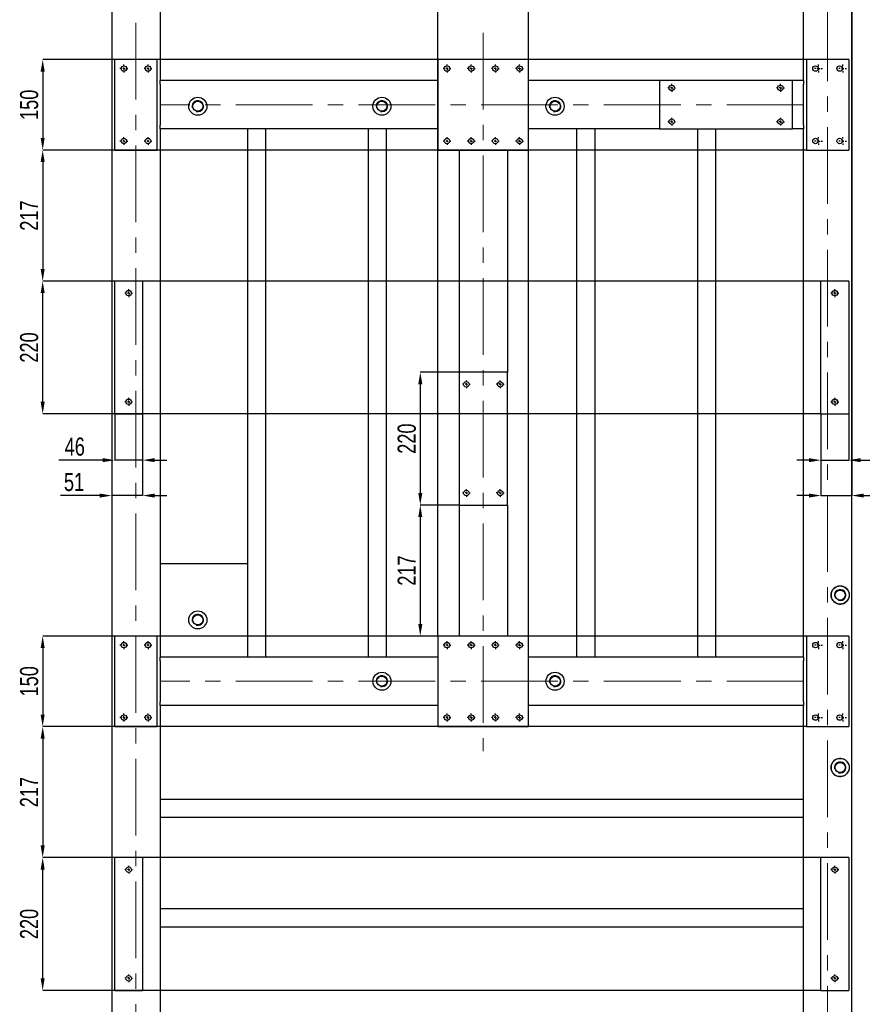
# Model space of a CAD drawing. Header units: millimetres. Extents: x 5 to 589, y 5 to 415.
# Tile 12 of 18: x 251 to 391, y 167 to 330. Entities that reach past the tile are written whole.
import ezdxf

# ---------------------------------------------------------------- set-up
doc = ezdxf.new("R2010")
doc.units = ezdxf.units.MM
doc.header["$PDSIZE"] = -1
doc.linetypes.add('CENTERX2', pattern=[20.32, 12.7, -2.54, 2.54, -2.54])
for name, color, linetype in [('COTES', 1, 'Continuous'), ('TRAIT-FINS', 9, 'Continuous'), ('TRAIT-MIXTES', 3, 'CENTERX2')]:
    doc.layers.add(name, color=color, linetype=linetype)
doc.layers.add('TRAIT-FORT', color=4, linetype='Continuous', lineweight=25)
doc.styles.add('SLDTEXTSTYLE0', font='TXT', dxfattribs={"width": 0.75})
doc.dimstyles.new('SLDDIMSTYLE2', dxfattribs={"dimtxt": 3, "dimasz": 2, "dimexe": 0, "dimexo": 0.0625, "dimgap": 0.75, "dimtad": 1, "dimdec": 0, "dimlfac": 10, "dimrnd": 1e-09, "dimzin": 12, "dimdsep": 46, "dimtxsty": 'SLDTEXTSTYLE0', "dimsah": 1, "dimcen": 0.09, "dimadec": 0, "dimazin": 3, "dimtfac": 1, "dimtdec": 0, "dimtofl": 0, "dimtmove": 0, "dimatfit": 3, "dimfxl": 1, "dimfrac": 2, "dimtolj": 1, "dimtzin": 12, "dimarcsym": 0})
doc.dimstyles.new('SLDDIMSTYLE3', dxfattribs={"dimtxt": 3, "dimasz": 2, "dimexe": 0, "dimexo": 0.0625, "dimgap": 0.75, "dimtad": 1, "dimdec": 0, "dimlfac": 10, "dimrnd": 1e-09, "dimzin": 12, "dimdsep": 46, "dimtxsty": 'SLDTEXTSTYLE0', "dimsah": 1, "dimcen": 0.09, "dimadec": 0, "dimazin": 3, "dimtfac": 1, "dimtdec": 0, "dimtmove": 0, "dimatfit": 0, "dimfxl": 1, "dimfrac": 2, "dimtolj": 1, "dimtzin": 12, "dimarcsym": 0})

# ---------------------------------------------------------------- blocks, each defined once
blk = doc.blocks.new('_D_85')
at = {"layer": 'COTES', "color": 0, "lineweight": -2, "transparency": 16777216}
for p, q in [((381.5, 323.59), (255.13, 323.59)), ((255.13, 321.59), (255.13, 310.59)), ((381.5, 308.59), (255.13, 308.59))]:
    blk.add_line(p, q, dxfattribs=at)
at = {"layer": 'COTES', "color": 0, "transparency": 16777216}
for points in [[(254.79, 321.59), (255.46, 321.59), (255.13, 323.59)], [(254.79, 310.59), (255.46, 310.59), (255.13, 308.59)]]:
    blk.add_solid(points, dxfattribs=at)
at = {"layer": 'Defpoints', "color": 0, "transparency": 16777216}
for p in [(381.57, 323.59), (255.13, 308.59), (381.57, 308.59)]:
    blk.add_point(p, dxfattribs=at)
at = {"layer": 'COTES', "color": 0, "transparency": 16777216, "insert": (251.38, 316.09), "char_height": 3, "attachment_point": 2, "rotation": 90, "style": 'SLDTEXTSTYLE0'}
blk.add_mtext('\\A1;150', dxfattribs=at)
blk = doc.blocks.new('_D_86')
at = {"layer": 'COTES', "color": 0, "lineweight": -2, "transparency": 16777216}
for p, q in [((383.9, 286.89), (255.13, 286.89)), ((255.13, 266.89), (255.13, 284.89)), ((383.9, 264.89), (255.13, 264.89))]:
    blk.add_line(p, q, dxfattribs=at)
at = {"layer": 'COTES', "color": 0, "transparency": 16777216}
for points in [[(254.79, 284.89), (255.46, 284.89), (255.13, 286.89)], [(254.79, 266.89), (255.46, 266.89), (255.13, 264.89)]]:
    blk.add_solid(points, dxfattribs=at)
at = {"layer": 'Defpoints', "color": 0, "transparency": 16777216}
for p in [(255.13, 286.89), (383.97, 286.89), (383.97, 264.89)]:
    blk.add_point(p, dxfattribs=at)
at = {"layer": 'COTES', "color": 0, "transparency": 16777216, "insert": (251.38, 275.89), "char_height": 3, "attachment_point": 2, "rotation": 90, "style": 'SLDTEXTSTYLE0'}
blk.add_mtext('\\A1;220', dxfattribs=at)
blk = doc.blocks.new('_D_87')
at = {"layer": 'COTES', "color": 0, "lineweight": -2, "transparency": 16777216}
for p, q in [((267, 308.59), (255.13, 308.59)), ((255.13, 306.59), (255.13, 288.89)), ((267, 286.89), (255.13, 286.89))]:
    blk.add_line(p, q, dxfattribs=at)
at = {"layer": 'COTES', "color": 0, "transparency": 16777216}
for points in [[(254.79, 306.59), (255.46, 306.59), (255.13, 308.59)], [(254.79, 288.89), (255.46, 288.89), (255.13, 286.89)]]:
    blk.add_solid(points, dxfattribs=at)
at = {"layer": 'Defpoints', "color": 0, "transparency": 16777216}
for p in [(267.07, 308.59), (255.13, 286.89), (267.07, 286.89)]:
    blk.add_point(p, dxfattribs=at)
at = {"layer": 'COTES', "color": 0, "transparency": 16777216, "insert": (251.38, 297.74), "char_height": 3, "attachment_point": 2, "rotation": 90, "style": 'SLDTEXTSTYLE0'}
blk.add_mtext('\\A1;217', dxfattribs=at)
blk = doc.blocks.new('_D_88')
at = {"layer": 'COTES', "color": 0, "lineweight": -2, "transparency": 16777216}
for p, q in [((381.5, 228.09), (255.13, 228.09)), ((255.13, 226.09), (255.13, 215.09)), ((381.5, 213.09), (255.13, 213.09))]:
    blk.add_line(p, q, dxfattribs=at)
at = {"layer": 'COTES', "color": 0, "transparency": 16777216}
for points in [[(254.79, 226.09), (255.46, 226.09), (255.13, 228.09)], [(254.79, 215.09), (255.46, 215.09), (255.13, 213.09)]]:
    blk.add_solid(points, dxfattribs=at)
at = {"layer": 'Defpoints', "color": 0, "transparency": 16777216}
for p in [(381.57, 228.09), (255.13, 213.09), (381.57, 213.09)]:
    blk.add_point(p, dxfattribs=at)
at = {"layer": 'COTES', "color": 0, "transparency": 16777216, "insert": (251.38, 220.59), "char_height": 3, "attachment_point": 2, "rotation": 90, "style": 'SLDTEXTSTYLE0'}
blk.add_mtext('\\A1;150', dxfattribs=at)
blk = doc.blocks.new('_D_89')
at = {"layer": 'COTES', "color": 0, "lineweight": -2, "transparency": 16777216}
for p, q in [((324, 249.79), (317.64, 249.79)), ((317.64, 247.79), (317.64, 230.09)), ((320.5, 228.09), (317.64, 228.09))]:
    blk.add_line(p, q, dxfattribs=at)
at = {"layer": 'COTES', "color": 0, "transparency": 16777216}
for points in [[(317.31, 247.79), (317.98, 247.79), (317.64, 249.79)], [(317.31, 230.09), (317.98, 230.09), (317.64, 228.09)]]:
    blk.add_solid(points, dxfattribs=at)
at = {"layer": 'Defpoints', "color": 0, "transparency": 16777216}
for p in [(324.07, 249.79), (317.64, 228.09), (320.57, 228.09)]:
    blk.add_point(p, dxfattribs=at)
at = {"layer": 'COTES', "color": 0, "transparency": 16777216, "insert": (313.89, 238.94), "char_height": 3, "attachment_point": 2, "rotation": 90, "style": 'SLDTEXTSTYLE0'}
blk.add_mtext('\\A1;217', dxfattribs=at)
blk = doc.blocks.new('_D_90')
at = {"layer": 'COTES', "color": 0, "lineweight": -2, "transparency": 16777216}
for p, q in [((324, 271.79), (317.64, 271.79)), ((317.64, 269.79), (317.64, 251.79)), ((324, 249.79), (317.64, 249.79))]:
    blk.add_line(p, q, dxfattribs=at)
at = {"layer": 'COTES', "color": 0, "transparency": 16777216}
for points in [[(317.31, 269.79), (317.98, 269.79), (317.64, 271.79)], [(317.31, 251.79), (317.98, 251.79), (317.64, 249.79)]]:
    blk.add_solid(points, dxfattribs=at)
at = {"layer": 'Defpoints', "color": 0, "transparency": 16777216}
for p in [(324.07, 271.79), (317.64, 249.79), (324.07, 249.79)]:
    blk.add_point(p, dxfattribs=at)
at = {"layer": 'COTES', "color": 0, "transparency": 16777216, "insert": (313.89, 260.79), "char_height": 3, "attachment_point": 2, "rotation": 90, "style": 'SLDTEXTSTYLE0'}
blk.add_mtext('\\A1;220', dxfattribs=at)
blk = doc.blocks.new('_D_91')
at = {"layer": 'COTES', "color": 0, "lineweight": -2, "transparency": 16777216}
for p, q in [((383.9, 191.39), (255.13, 191.39)), ((255.13, 171.39), (255.13, 189.39)), ((383.9, 169.39), (255.13, 169.39))]:
    blk.add_line(p, q, dxfattribs=at)
at = {"layer": 'COTES', "color": 0, "transparency": 16777216}
for points in [[(254.79, 189.39), (255.46, 189.39), (255.13, 191.39)], [(254.79, 171.39), (255.46, 171.39), (255.13, 169.39)]]:
    blk.add_solid(points, dxfattribs=at)
at = {"layer": 'Defpoints', "color": 0, "transparency": 16777216}
for p in [(255.13, 191.39), (383.97, 191.39), (383.97, 169.39)]:
    blk.add_point(p, dxfattribs=at)
at = {"layer": 'COTES', "color": 0, "transparency": 16777216, "insert": (251.38, 180.39), "char_height": 3, "attachment_point": 2, "rotation": 90, "style": 'SLDTEXTSTYLE0'}
blk.add_mtext('\\A1;220', dxfattribs=at)
blk = doc.blocks.new('_D_93')
at = {"layer": 'COTES', "color": 0, "lineweight": -2, "transparency": 16777216}
for p, q in [((267, 213.09), (255.13, 213.09)), ((255.13, 211.09), (255.13, 193.39)), ((267, 191.39), (255.13, 191.39))]:
    blk.add_line(p, q, dxfattribs=at)
at = {"layer": 'COTES', "color": 0, "transparency": 16777216}
for points in [[(254.79, 211.09), (255.46, 211.09), (255.13, 213.09)], [(254.79, 193.39), (255.46, 193.39), (255.13, 191.39)]]:
    blk.add_solid(points, dxfattribs=at)
at = {"layer": 'Defpoints', "color": 0, "transparency": 16777216}
for p in [(267.07, 213.09), (255.13, 191.39), (267.07, 191.39)]:
    blk.add_point(p, dxfattribs=at)
at = {"layer": 'COTES', "color": 0, "transparency": 16777216, "insert": (251.38, 202.24), "char_height": 3, "attachment_point": 2, "rotation": 90, "style": 'SLDTEXTSTYLE0'}
blk.add_mtext('\\A1;217', dxfattribs=at)
blk = doc.blocks.new('_D_98')
at = {"layer": 'COTES', "color": 0, "lineweight": -2, "transparency": 16777216}
for p, q in [((320.57, 228.16), (320.57, 373.08)), ((333.57, 373.08), (322.57, 373.08)), ((335.57, 228.16), (335.57, 373.08))]:
    blk.add_line(p, q, dxfattribs=at)
at = {"layer": 'COTES', "color": 0, "transparency": 16777216}
for points in [[(322.57, 373.41), (322.57, 372.75), (320.57, 373.08)], [(333.57, 373.41), (333.57, 372.75), (335.57, 373.08)]]:
    blk.add_solid(points, dxfattribs=at)
at = {"layer": 'Defpoints', "color": 0, "transparency": 16777216}
for p in [(320.57, 373.08), (320.57, 228.09), (335.57, 228.09)]:
    blk.add_point(p, dxfattribs=at)
at = {"layer": 'COTES', "color": 0, "transparency": 16777216, "insert": (328.07, 376.83), "char_height": 3, "attachment_point": 2, "style": 'SLDTEXTSTYLE0'}
blk.add_mtext('\\A1;=150=', dxfattribs=at)
blk = doc.blocks.new('_D_105')
at = {"layer": 'COTES', "color": 0, "lineweight": -2, "transparency": 16777216}
for p, q in [((267.07, 264.83), (267.07, 257.22)), ((271.67, 264.83), (271.67, 257.22)), ((265.07, 257.22), (257.82, 257.22)), ((271.67, 257.22), (267.07, 257.22)), ((273.67, 257.22), (275.67, 257.22))]:
    blk.add_line(p, q, dxfattribs=at)
at = {"layer": 'COTES', "color": 0, "transparency": 16777216}
for points in [[(265.07, 257.56), (265.07, 256.89), (267.07, 257.22)], [(273.67, 257.56), (273.67, 256.89), (271.67, 257.22)]]:
    blk.add_solid(points, dxfattribs=at)
at = {"layer": 'Defpoints', "color": 0, "transparency": 16777216}
for p in [(267.07, 264.89), (271.67, 264.89), (271.67, 257.22)]:
    blk.add_point(p, dxfattribs=at)
at = {"layer": 'COTES', "color": 0, "transparency": 16777216, "insert": (260.44, 260.97), "char_height": 3, "attachment_point": 2, "style": 'SLDTEXTSTYLE0'}
blk.add_mtext('\\A1;46', dxfattribs=at)
blk = doc.blocks.new('_D_106')
at = {"layer": 'COTES', "color": 0, "lineweight": -2, "transparency": 16777216}
for p, q in [((383.97, 264.83), (383.97, 257.22)), ((388.57, 264.83), (388.57, 257.22)), ((381.97, 257.22), (379.97, 257.22)), ((383.97, 257.22), (388.57, 257.22)), ((390.57, 257.22), (397.82, 257.22))]:
    blk.add_line(p, q, dxfattribs=at)
at = {"layer": 'COTES', "color": 0, "transparency": 16777216}
for points in [[(381.97, 257.56), (381.97, 256.89), (383.97, 257.22)], [(390.57, 257.56), (390.57, 256.89), (388.57, 257.22)]]:
    blk.add_solid(points, dxfattribs=at)
at = {"layer": 'Defpoints', "color": 0, "transparency": 16777216}
for p in [(383.97, 264.89), (388.57, 264.89), (388.57, 257.22)]:
    blk.add_point(p, dxfattribs=at)
at = {"layer": 'COTES', "color": 0, "transparency": 16777216, "insert": (395.19, 260.97), "char_height": 3, "attachment_point": 2, "style": 'SLDTEXTSTYLE0'}
blk.add_mtext('\\A1;46', dxfattribs=at)
blk = doc.blocks.new('_D_107')
at = {"layer": 'COTES', "color": 0, "lineweight": -2, "transparency": 16777216}
for p, q in [((389.07, 366.03), (389.07, 251.36)), ((383.97, 264.83), (383.97, 251.36)), ((381.97, 251.36), (379.97, 251.36)), ((383.97, 251.36), (389.07, 251.36)), ((391.07, 251.36), (397.57, 251.36))]:
    blk.add_line(p, q, dxfattribs=at)
at = {"layer": 'COTES', "color": 0, "transparency": 16777216}
for points in [[(381.97, 251.69), (381.97, 251.02), (383.97, 251.36)], [(391.07, 251.69), (391.07, 251.02), (389.07, 251.36)]]:
    blk.add_solid(points, dxfattribs=at)
at = {"layer": 'Defpoints', "color": 0, "transparency": 16777216}
for p in [(389.07, 366.09), (383.97, 264.89), (383.97, 251.36)]:
    blk.add_point(p, dxfattribs=at)
at = {"layer": 'COTES', "color": 0, "transparency": 16777216, "insert": (395.32, 255.11), "char_height": 3, "attachment_point": 2, "style": 'SLDTEXTSTYLE0'}
blk.add_mtext('\\A1;51', dxfattribs=at)
blk = doc.blocks.new('_D_108')
at = {"layer": 'COTES', "color": 0, "lineweight": -2, "transparency": 16777216}
for p, q in [((266.57, 366.03), (266.57, 251.36)), ((271.67, 264.83), (271.67, 251.36)), ((264.57, 251.36), (258.07, 251.36)), ((271.67, 251.36), (266.57, 251.36)), ((273.67, 251.36), (275.67, 251.36))]:
    blk.add_line(p, q, dxfattribs=at)
at = {"layer": 'COTES', "color": 0, "transparency": 16777216}
for points in [[(264.57, 251.69), (264.57, 251.02), (266.57, 251.36)], [(273.67, 251.69), (273.67, 251.02), (271.67, 251.36)]]:
    blk.add_solid(points, dxfattribs=at)
at = {"layer": 'Defpoints', "color": 0, "transparency": 16777216}
for p in [(266.57, 366.09), (271.67, 264.89), (266.57, 251.36)]:
    blk.add_point(p, dxfattribs=at)
at = {"layer": 'COTES', "color": 0, "transparency": 16777216, "insert": (260.32, 255.11), "char_height": 3, "attachment_point": 2, "style": 'SLDTEXTSTYLE0'}
blk.add_mtext('\\A1;51', dxfattribs=at)
blk = doc.blocks.new('SW_CENTERMARKSYMBOL_44')
at = {"layer": 'TRAIT-MIXTES', "color": 0}
for p, q in [((-0.4, 0), (-0.65, 0)), ((0, 0), (-0.2, 0)), ((0, 0.4), (0, 0.65)), ((0, 0), (0, 0.2)), ((0, 0), (0, -0.2)), ((0, 0), (0.2, 0)), ((0.4, 0), (0.65, 0)), ((0, -0.4), (0, -0.65))]:
    blk.add_line(p, q, dxfattribs=at)
blk = doc.blocks.new('SW_CENTERMARKSYMBOL_45')
at = {"layer": 'TRAIT-MIXTES', "color": 0}
for p, q in [((-0.4, 0), (-0.65, 0)), ((0, 0), (-0.2, 0)), ((0, 0.4), (0, 0.65)), ((0, 0), (0, 0.2)), ((0, 0), (0, -0.2)), ((0, 0), (0.2, 0)), ((0.4, 0), (0.65, 0)), ((0, -0.4), (0, -0.65))]:
    blk.add_line(p, q, dxfattribs=at)
blk = doc.blocks.new('SW_CENTERMARKSYMBOL_46')
at = {"layer": 'TRAIT-MIXTES', "color": 0}
for p, q in [((-0.4, 0), (-0.65, 0)), ((0, 0), (-0.2, 0)), ((0, 0.4), (0, 0.65)), ((0, 0), (0, 0.2)), ((0, 0), (0, -0.2)), ((0, 0), (0.2, 0)), ((0.4, 0), (0.65, 0)), ((0, -0.4), (0, -0.65))]:
    blk.add_line(p, q, dxfattribs=at)
blk = doc.blocks.new('SW_CENTERMARKSYMBOL_47')
at = {"layer": 'TRAIT-MIXTES', "color": 0}
for p, q in [((-0.4, 0), (-0.65, 0)), ((0, 0), (-0.2, 0)), ((0, 0.4), (0, 0.65)), ((0, 0), (0, 0.2)), ((0, 0), (0, -0.2)), ((0, 0), (0.2, 0)), ((0.4, 0), (0.65, 0)), ((0, -0.4), (0, -0.65))]:
    blk.add_line(p, q, dxfattribs=at)
blk = doc.blocks.new('SW_CENTERMARKSYMBOL_48')
at = {"layer": 'TRAIT-MIXTES', "color": 0}
for p, q in [((-0.4, 0), (-0.65, 0)), ((0, 0), (-0.2, 0)), ((0, 0.4), (0, 0.65)), ((0, 0), (0, 0.2)), ((0, 0), (0, -0.2)), ((0, 0), (0.2, 0)), ((0.4, 0), (0.65, 0)), ((0, -0.4), (0, -0.65))]:
    blk.add_line(p, q, dxfattribs=at)
blk = doc.blocks.new('SW_CENTERMARKSYMBOL_49')
at = {"layer": 'TRAIT-MIXTES', "color": 0}
for p, q in [((-0.4, 0), (-0.65, 0)), ((0, 0), (-0.2, 0)), ((0, 0.4), (0, 0.65)), ((0, 0), (0, 0.2)), ((0, 0), (0, -0.2)), ((0, 0), (0.2, 0)), ((0.4, 0), (0.65, 0)), ((0, -0.4), (0, -0.65))]:
    blk.add_line(p, q, dxfattribs=at)
blk = doc.blocks.new('SW_CENTERMARKSYMBOL_50')
at = {"layer": 'TRAIT-MIXTES', "color": 0}
for p, q in [((-0.4, 0), (-0.65, 0)), ((0, 0), (-0.2, 0)), ((0, 0.4), (0, 0.65)), ((0, 0), (0, 0.2)), ((0, 0), (0, -0.2)), ((0, 0), (0.2, 0)), ((0.4, 0), (0.65, 0)), ((0, -0.4), (0, -0.65))]:
    blk.add_line(p, q, dxfattribs=at)
blk = doc.blocks.new('SW_CENTERMARKSYMBOL_51')
at = {"layer": 'TRAIT-MIXTES', "color": 0}
for p, q in [((-0.4, 0), (-0.65, 0)), ((0, 0), (-0.2, 0)), ((0, 0.4), (0, 0.65)), ((0, 0), (0, 0.2)), ((0, 0), (0, -0.2)), ((0, 0), (0.2, 0)), ((0.4, 0), (0.65, 0)), ((0, -0.4), (0, -0.65))]:
    blk.add_line(p, q, dxfattribs=at)
blk = doc.blocks.new('SW_CENTERMARKSYMBOL_64')
at = {"layer": 'TRAIT-MIXTES', "color": 0}
for p, q in [((-0.4, 0), (-0.65, 0)), ((0, 0), (-0.2, 0)), ((0, 0.4), (0, 0.65)), ((0, 0), (0, 0.2)), ((0, 0), (0, -0.2)), ((0, 0), (0.2, 0)), ((0.4, 0), (0.65, 0)), ((0, -0.4), (0, -0.65))]:
    blk.add_line(p, q, dxfattribs=at)
blk = doc.blocks.new('SW_CENTERMARKSYMBOL_65')
at = {"layer": 'TRAIT-MIXTES', "color": 0}
for p, q in [((-0.4, 0), (-0.65, 0)), ((0, 0), (-0.2, 0)), ((0, 0.4), (0, 0.65)), ((0, 0), (0, 0.2)), ((0, 0), (0, -0.2)), ((0, 0), (0.2, 0)), ((0.4, 0), (0.65, 0)), ((0, -0.4), (0, -0.65))]:
    blk.add_line(p, q, dxfattribs=at)
blk = doc.blocks.new('SW_CENTERMARKSYMBOL_66')
at = {"layer": 'TRAIT-MIXTES', "color": 0}
for p, q in [((-0.4, 0), (-0.65, 0)), ((0, 0), (-0.2, 0)), ((0, 0.4), (0, 0.65)), ((0, 0), (0, 0.2)), ((0, 0), (0, -0.2)), ((0, 0), (0.2, 0)), ((0.4, 0), (0.65, 0)), ((0, -0.4), (0, -0.65))]:
    blk.add_line(p, q, dxfattribs=at)
blk = doc.blocks.new('SW_CENTERMARKSYMBOL_67')
at = {"layer": 'TRAIT-MIXTES', "color": 0}
for p, q in [((-0.4, 0), (-0.65, 0)), ((0, 0), (-0.2, 0)), ((0, 0.4), (0, 0.65)), ((0, 0), (0, 0.2)), ((0, 0), (0, -0.2)), ((0, 0), (0.2, 0)), ((0.4, 0), (0.65, 0)), ((0, -0.4), (0, -0.65))]:
    blk.add_line(p, q, dxfattribs=at)
blk = doc.blocks.new('SW_CENTERMARKSYMBOL_68')
at = {"layer": 'TRAIT-MIXTES', "color": 0}
for p, q in [((-0.4, 0), (-0.65, 0)), ((0, 0), (-0.2, 0)), ((0, 0.4), (0, 0.65)), ((0, 0), (0, 0.2)), ((0, 0), (0, -0.2)), ((0, 0), (0.2, 0)), ((0.4, 0), (0.65, 0)), ((0, -0.4), (0, -0.65))]:
    blk.add_line(p, q, dxfattribs=at)
blk = doc.blocks.new('SW_CENTERMARKSYMBOL_69')
at = {"layer": 'TRAIT-MIXTES', "color": 0}
for p, q in [((-0.4, 0), (-0.65, 0)), ((0, 0), (-0.2, 0)), ((0, 0.4), (0, 0.65)), ((0, 0), (0, 0.2)), ((0, 0), (0, -0.2)), ((0, 0), (0.2, 0)), ((0.4, 0), (0.65, 0)), ((0, -0.4), (0, -0.65))]:
    blk.add_line(p, q, dxfattribs=at)
blk = doc.blocks.new('SW_CENTERMARKSYMBOL_70')
at = {"layer": 'TRAIT-MIXTES', "color": 0}
for p, q in [((-0.4, 0), (-0.65, 0)), ((0, 0), (-0.2, 0)), ((0, 0.4), (0, 0.65)), ((0, 0), (0, 0.2)), ((0, 0), (0, -0.2)), ((0, 0), (0.2, 0)), ((0.4, 0), (0.65, 0)), ((0, -0.4), (0, -0.65))]:
    blk.add_line(p, q, dxfattribs=at)
blk = doc.blocks.new('SW_CENTERMARKSYMBOL_71')
at = {"layer": 'TRAIT-MIXTES', "color": 0}
for p, q in [((-0.4, 0), (-0.65, 0)), ((0, 0), (-0.2, 0)), ((0, 0.4), (0, 0.65)), ((0, 0), (0, 0.2)), ((0, 0), (0, -0.2)), ((0, 0), (0.2, 0)), ((0.4, 0), (0.65, 0)), ((0, -0.4), (0, -0.65))]:
    blk.add_line(p, q, dxfattribs=at)
blk = doc.blocks.new('SW_CENTERMARKSYMBOL_72')
at = {"layer": 'TRAIT-MIXTES', "color": 0}
for p, q in [((-0.4, 0), (-0.65, 0)), ((0, 0), (-0.2, 0)), ((0, 0.4), (0, 0.65)), ((0, 0), (0, 0.2)), ((0, 0), (0, -0.2)), ((0, 0), (0.2, 0)), ((0.4, 0), (0.65, 0)), ((0, -0.4), (0, -0.65))]:
    blk.add_line(p, q, dxfattribs=at)
blk = doc.blocks.new('SW_CENTERMARKSYMBOL_73')
at = {"layer": 'TRAIT-MIXTES', "color": 0}
for p, q in [((-0.4, 0), (-0.65, 0)), ((0, 0), (-0.2, 0)), ((0, 0.4), (0, 0.65)), ((0, 0), (0, 0.2)), ((0, 0), (0, -0.2)), ((0, 0), (0.2, 0)), ((0.4, 0), (0.65, 0)), ((0, -0.4), (0, -0.65))]:
    blk.add_line(p, q, dxfattribs=at)
blk = doc.blocks.new('SW_CENTERMARKSYMBOL_74')
at = {"layer": 'TRAIT-MIXTES', "color": 0}
for p, q in [((-0.4, 0), (-0.65, 0)), ((0, 0), (-0.2, 0)), ((0, 0.4), (0, 0.65)), ((0, 0), (0, 0.2)), ((0, 0), (0, -0.2)), ((0, 0), (0.2, 0)), ((0.4, 0), (0.65, 0)), ((0, -0.4), (0, -0.65))]:
    blk.add_line(p, q, dxfattribs=at)
blk = doc.blocks.new('SW_CENTERMARKSYMBOL_75')
at = {"layer": 'TRAIT-MIXTES', "color": 0}
for p, q in [((-0.4, 0), (-0.65, 0)), ((0, 0), (-0.2, 0)), ((0, 0.4), (0, 0.65)), ((0, 0), (0, 0.2)), ((0, 0), (0, -0.2)), ((0, 0), (0.2, 0)), ((0.4, 0), (0.65, 0)), ((0, -0.4), (0, -0.65))]:
    blk.add_line(p, q, dxfattribs=at)
blk = doc.blocks.new('SW_CENTERMARKSYMBOL_76')
at = {"layer": 'TRAIT-MIXTES', "color": 0}
for p, q in [((-0.4, 0), (-0.65, 0)), ((0, 0), (-0.2, 0)), ((0, 0.4), (0, 0.65)), ((0, 0), (0, 0.2)), ((0, 0), (0, -0.2)), ((0, 0), (0.2, 0)), ((0.4, 0), (0.65, 0)), ((0, -0.4), (0, -0.65))]:
    blk.add_line(p, q, dxfattribs=at)
blk = doc.blocks.new('SW_CENTERMARKSYMBOL_77')
at = {"layer": 'TRAIT-MIXTES', "color": 0}
for p, q in [((-0.4, 0), (-0.65, 0)), ((0, 0), (-0.2, 0)), ((0, 0.4), (0, 0.65)), ((0, 0), (0, 0.2)), ((0, 0), (0, -0.2)), ((0, 0), (0.2, 0)), ((0.4, 0), (0.65, 0)), ((0, -0.4), (0, -0.65))]:
    blk.add_line(p, q, dxfattribs=at)
blk = doc.blocks.new('SW_CENTERMARKSYMBOL_80')
at = {"layer": 'TRAIT-MIXTES', "color": 0}
for p, q in [((-0.4, 0), (-0.65, 0)), ((0, 0), (-0.2, 0)), ((0, 0.4), (0, 0.65)), ((0, 0), (0, 0.2)), ((0, 0), (0, -0.2)), ((0, 0), (0.2, 0)), ((0.4, 0), (0.65, 0)), ((0, -0.4), (0, -0.65))]:
    blk.add_line(p, q, dxfattribs=at)
blk = doc.blocks.new('SW_CENTERMARKSYMBOL_81')
at = {"layer": 'TRAIT-MIXTES', "color": 0}
for p, q in [((-0.4, 0), (-0.65, 0)), ((0, 0), (-0.2, 0)), ((0, 0.4), (0, 0.65)), ((0, 0), (0, 0.2)), ((0, 0), (0, -0.2)), ((0, 0), (0.2, 0)), ((0.4, 0), (0.65, 0)), ((0, -0.4), (0, -0.65))]:
    blk.add_line(p, q, dxfattribs=at)
blk = doc.blocks.new('SW_CENTERMARKSYMBOL_86')
at = {"layer": 'TRAIT-MIXTES', "color": 0}
for p, q in [((-0.4, 0), (-0.65, 0)), ((0, 0), (-0.2, 0)), ((0, 0.4), (0, 0.65)), ((0, 0), (0, 0.2)), ((0, 0), (0, -0.2)), ((0, 0), (0.2, 0)), ((0.4, 0), (0.65, 0)), ((0, -0.4), (0, -0.65))]:
    blk.add_line(p, q, dxfattribs=at)
blk = doc.blocks.new('SW_CENTERMARKSYMBOL_87')
at = {"layer": 'TRAIT-MIXTES', "color": 0}
for p, q in [((-0.4, 0), (-0.65, 0)), ((0, 0), (-0.2, 0)), ((0, 0.4), (0, 0.65)), ((0, 0), (0, 0.2)), ((0, 0), (0, -0.2)), ((0, 0), (0.2, 0)), ((0.4, 0), (0.65, 0)), ((0, -0.4), (0, -0.65))]:
    blk.add_line(p, q, dxfattribs=at)
blk = doc.blocks.new('SW_CENTERMARKSYMBOL_88')
at = {"layer": 'TRAIT-MIXTES', "color": 0}
for p, q in [((-0.4, 0), (-0.65, 0)), ((0, 0), (-0.2, 0)), ((0, 0.4), (0, 0.65)), ((0, 0), (0, 0.2)), ((0, 0), (0, -0.2)), ((0, 0), (0.2, 0)), ((0.4, 0), (0.65, 0)), ((0, -0.4), (0, -0.65))]:
    blk.add_line(p, q, dxfattribs=at)
blk = doc.blocks.new('SW_CENTERMARKSYMBOL_89')
at = {"layer": 'TRAIT-MIXTES', "color": 0}
for p, q in [((-0.4, 0), (-0.65, 0)), ((0, 0), (-0.2, 0)), ((0, 0.4), (0, 0.65)), ((0, 0), (0, 0.2)), ((0, 0), (0, -0.2)), ((0, 0), (0.2, 0)), ((0.4, 0), (0.65, 0)), ((0, -0.4), (0, -0.65))]:
    blk.add_line(p, q, dxfattribs=at)
blk = doc.blocks.new('SW_CENTERMARKSYMBOL_90')
at = {"layer": 'TRAIT-MIXTES', "color": 0}
for p, q in [((-0.4, 0), (-0.65, 0)), ((0, 0), (-0.2, 0)), ((0, 0.4), (0, 0.65)), ((0, 0), (0, 0.2)), ((0, 0), (0, -0.2)), ((0, 0), (0.2, 0)), ((0.4, 0), (0.65, 0)), ((0, -0.4), (0, -0.65))]:
    blk.add_line(p, q, dxfattribs=at)
blk = doc.blocks.new('SW_CENTERMARKSYMBOL_91')
at = {"layer": 'TRAIT-MIXTES', "color": 0}
for p, q in [((-0.4, 0), (-0.65, 0)), ((0, 0), (-0.2, 0)), ((0, 0.4), (0, 0.65)), ((0, 0), (0, 0.2)), ((0, 0), (0, -0.2)), ((0, 0), (0.2, 0)), ((0.4, 0), (0.65, 0)), ((0, -0.4), (0, -0.65))]:
    blk.add_line(p, q, dxfattribs=at)
blk = doc.blocks.new('SW_CENTERMARKSYMBOL_92')
at = {"layer": 'TRAIT-MIXTES', "color": 0}
for p, q in [((-0.4, 0), (-0.65, 0)), ((0, 0), (-0.2, 0)), ((0, 0.4), (0, 0.65)), ((0, 0), (0, 0.2)), ((0, 0), (0, -0.2)), ((0, 0), (0.2, 0)), ((0.4, 0), (0.65, 0)), ((0, -0.4), (0, -0.65))]:
    blk.add_line(p, q, dxfattribs=at)
blk = doc.blocks.new('SW_CENTERMARKSYMBOL_93')
at = {"layer": 'TRAIT-MIXTES', "color": 0}
for p, q in [((-0.4, 0), (-0.65, 0)), ((0, 0), (-0.2, 0)), ((0, 0.4), (0, 0.65)), ((0, 0), (0, 0.2)), ((0, 0), (0, -0.2)), ((0, 0), (0.2, 0)), ((0.4, 0), (0.65, 0)), ((0, -0.4), (0, -0.65))]:
    blk.add_line(p, q, dxfattribs=at)
blk = doc.blocks.new('SW_CENTERMARKSYMBOL_94')
at = {"layer": 'TRAIT-MIXTES', "color": 0}
for p, q in [((-0.4, 0), (-0.65, 0)), ((0, 0), (-0.2, 0)), ((0, 0.4), (0, 0.65)), ((0, 0), (0, 0.2)), ((0, 0), (0, -0.2)), ((0, 0), (0.2, 0)), ((0.4, 0), (0.65, 0)), ((0, -0.4), (0, -0.65))]:
    blk.add_line(p, q, dxfattribs=at)
blk = doc.blocks.new('SW_CENTERMARKSYMBOL_95')
at = {"layer": 'TRAIT-MIXTES', "color": 0}
for p, q in [((-0.4, 0), (-0.65, 0)), ((0, 0), (-0.2, 0)), ((0, 0.4), (0, 0.65)), ((0, 0), (0, 0.2)), ((0, 0), (0, -0.2)), ((0, 0), (0.2, 0)), ((0.4, 0), (0.65, 0)), ((0, -0.4), (0, -0.65))]:
    blk.add_line(p, q, dxfattribs=at)
blk = doc.blocks.new('SW_CENTERMARKSYMBOL_96')
at = {"layer": 'TRAIT-MIXTES', "color": 0}
for p, q in [((-0.4, 0), (-0.65, 0)), ((0, 0), (-0.2, 0)), ((0, 0.4), (0, 0.65)), ((0, 0), (0, 0.2)), ((0, 0), (0, -0.2)), ((0, 0), (0.2, 0)), ((0.4, 0), (0.65, 0)), ((0, -0.4), (0, -0.65))]:
    blk.add_line(p, q, dxfattribs=at)
blk = doc.blocks.new('SW_CENTERMARKSYMBOL_97')
at = {"layer": 'TRAIT-MIXTES', "color": 0}
for p, q in [((-0.4, 0), (-0.65, 0)), ((0, 0), (-0.2, 0)), ((0, 0.4), (0, 0.65)), ((0, 0), (0, 0.2)), ((0, 0), (0, -0.2)), ((0, 0), (0.2, 0)), ((0.4, 0), (0.65, 0)), ((0, -0.4), (0, -0.65))]:
    blk.add_line(p, q, dxfattribs=at)
blk = doc.blocks.new('SW_CENTERMARKSYMBOL_98')
at = {"layer": 'TRAIT-MIXTES', "color": 0}
for p, q in [((-0.4, 0), (-0.65, 0)), ((0, 0), (-0.2, 0)), ((0, 0.4), (0, 0.65)), ((0, 0), (0, 0.2)), ((0, 0), (0, -0.2)), ((0, 0), (0.2, 0)), ((0.4, 0), (0.65, 0)), ((0, -0.4), (0, -0.65))]:
    blk.add_line(p, q, dxfattribs=at)
blk = doc.blocks.new('SW_CENTERMARKSYMBOL_99')
at = {"layer": 'TRAIT-MIXTES', "color": 0}
for p, q in [((-0.4, 0), (-0.65, 0)), ((0, 0), (-0.2, 0)), ((0, 0.4), (0, 0.65)), ((0, 0), (0, 0.2)), ((0, 0), (0, -0.2)), ((0, 0), (0.2, 0)), ((0.4, 0), (0.65, 0)), ((0, -0.4), (0, -0.65))]:
    blk.add_line(p, q, dxfattribs=at)
blk = doc.blocks.new('SW_CENTERMARKSYMBOL_100')
at = {"layer": 'TRAIT-MIXTES', "color": 0}
for p, q in [((-0.4, 0), (-0.65, 0)), ((0, 0), (-0.2, 0)), ((0, 0.4), (0, 0.65)), ((0, 0), (0, 0.2)), ((0, 0), (0, -0.2)), ((0, 0), (0.2, 0)), ((0.4, 0), (0.65, 0)), ((0, -0.4), (0, -0.65))]:
    blk.add_line(p, q, dxfattribs=at)
blk = doc.blocks.new('SW_CENTERMARKSYMBOL_101')
at = {"layer": 'TRAIT-MIXTES', "color": 0}
for p, q in [((-0.4, 0), (-0.65, 0)), ((0, 0), (-0.2, 0)), ((0, 0.4), (0, 0.65)), ((0, 0), (0, 0.2)), ((0, 0), (0, -0.2)), ((0, 0), (0.2, 0)), ((0.4, 0), (0.65, 0)), ((0, -0.4), (0, -0.65))]:
    blk.add_line(p, q, dxfattribs=at)
blk = doc.blocks.new('SW_CENTERMARKSYMBOL_102')
at = {"layer": 'TRAIT-MIXTES', "color": 0}
for p, q in [((-0.4, 0), (-0.65, 0)), ((0, 0), (-0.2, 0)), ((0, 0.4), (0, 0.65)), ((0, 0), (0, 0.2)), ((0, 0), (0, -0.2)), ((0, 0), (0.2, 0)), ((0.4, 0), (0.65, 0)), ((0, -0.4), (0, -0.65))]:
    blk.add_line(p, q, dxfattribs=at)
blk = doc.blocks.new('SW_CENTERMARKSYMBOL_103')
at = {"layer": 'TRAIT-MIXTES', "color": 0}
for p, q in [((-0.4, 0), (-0.65, 0)), ((0, 0), (-0.2, 0)), ((0, 0.4), (0, 0.65)), ((0, 0), (0, 0.2)), ((0, 0), (0, -0.2)), ((0, 0), (0.2, 0)), ((0.4, 0), (0.65, 0)), ((0, -0.4), (0, -0.65))]:
    blk.add_line(p, q, dxfattribs=at)
blk = doc.blocks.new('SW_CENTERMARKSYMBOL_104')
at = {"layer": 'TRAIT-MIXTES', "color": 0}
for p, q in [((-0.4, 0), (-0.65, 0)), ((0, 0), (-0.2, 0)), ((0, 0.4), (0, 0.65)), ((0, 0), (0, 0.2)), ((0, 0), (0, -0.2)), ((0, 0), (0.2, 0)), ((0.4, 0), (0.65, 0)), ((0, -0.4), (0, -0.65))]:
    blk.add_line(p, q, dxfattribs=at)
blk = doc.blocks.new('SW_CENTERMARKSYMBOL_105')
at = {"layer": 'TRAIT-MIXTES', "color": 0}
for p, q in [((-0.4, 0), (-0.65, 0)), ((0, 0), (-0.2, 0)), ((0, 0.4), (0, 0.65)), ((0, 0), (0, 0.2)), ((0, 0), (0, -0.2)), ((0, 0), (0.2, 0)), ((0.4, 0), (0.65, 0)), ((0, -0.4), (0, -0.65))]:
    blk.add_line(p, q, dxfattribs=at)
blk = doc.blocks.new('SW_CENTERMARKSYMBOL_106')
at = {"layer": 'TRAIT-MIXTES', "color": 0}
for p, q in [((-0.4, 0), (-0.65, 0)), ((0, 0), (-0.2, 0)), ((0, 0.4), (0, 0.65)), ((0, 0), (0, 0.2)), ((0, 0), (0, -0.2)), ((0, 0), (0.2, 0)), ((0.4, 0), (0.65, 0)), ((0, -0.4), (0, -0.65))]:
    blk.add_line(p, q, dxfattribs=at)
blk = doc.blocks.new('SW_CENTERMARKSYMBOL_107')
at = {"layer": 'TRAIT-MIXTES', "color": 0}
for p, q in [((-0.4, 0), (-0.65, 0)), ((0, 0), (-0.2, 0)), ((0, 0.4), (0, 0.65)), ((0, 0), (0, 0.2)), ((0, 0), (0, -0.2)), ((0, 0), (0.2, 0)), ((0.4, 0), (0.65, 0)), ((0, -0.4), (0, -0.65))]:
    blk.add_line(p, q, dxfattribs=at)
blk = doc.blocks.new('SW_CENTERMARKSYMBOL_108')
at = {"layer": 'TRAIT-MIXTES', "color": 0}
for p, q in [((-0.4, 0), (-0.65, 0)), ((0, 0), (-0.2, 0)), ((0, 0.4), (0, 0.65)), ((0, 0), (0, 0.2)), ((0, 0), (0, -0.2)), ((0, 0), (0.2, 0)), ((0.4, 0), (0.65, 0)), ((0, -0.4), (0, -0.65))]:
    blk.add_line(p, q, dxfattribs=at)
blk = doc.blocks.new('SW_CENTERMARKSYMBOL_109')
at = {"layer": 'TRAIT-MIXTES', "color": 0}
for p, q in [((-0.4, 0), (-0.65, 0)), ((0, 0), (-0.2, 0)), ((0, 0.4), (0, 0.65)), ((0, 0), (0, 0.2)), ((0, 0), (0, -0.2)), ((0, 0), (0.2, 0)), ((0.4, 0), (0.65, 0)), ((0, -0.4), (0, -0.65))]:
    blk.add_line(p, q, dxfattribs=at)

msp = doc.modelspace()

# ---------------------------------------------------------------- linework, layer by layer
at = {"layer": 'TRAIT-FINS', "lineweight": 18}
for centre in [(280.81, 315.85), (311.29, 315.85), (339.95, 315.85), (387.15, 234.88), (280.81, 230.76), (311.29, 220.6), (339.95, 220.6), (387.15, 206.31)]:
    msp.add_arc(centre, 0.953, 255, 195, dxfattribs=at)
at = {"layer": 'TRAIT-FORT', "lineweight": 25}
for p, q in [((266.57, 366.09), (266.57, 79.09)), ((389.07, 79.09), (389.07, 366.09)), ((274.57, 358.09), (274.57, 320.09)), ((381.07, 320.09), (381.07, 358.09)), ((274.07, 323.59), (267.07, 323.59)), ((267.07, 308.59), (267.07, 323.59)), ((274.07, 308.59), (274.07, 323.59)), ((335.57, 323.59), (320.57, 323.59)), ((320.57, 323.59), (320.57, 308.59)), ((335.57, 308.59), (335.57, 323.59)), ((381.57, 323.59), (381.57, 308.59)), ((388.57, 323.59), (381.57, 323.59)), ((388.57, 323.59), (388.57, 308.59)), ((320.57, 320.09), (274.57, 320.09)), ((274.57, 319.49), (274.57, 320.09)), ((357.27, 320.09), (335.57, 320.09)), ((379.27, 320.09), (357.27, 320.09)), ((357.27, 320.09), (357.27, 312.09)), ((379.27, 312.09), (379.27, 320.09)), ((381.07, 320.09), (379.27, 320.09)), ((381.07, 320.09), (381.07, 319.49)), ((274.57, 319.49), (274.57, 312.69)), ((381.07, 312.69), (381.07, 319.49)), ((274.57, 312.09), (274.57, 312.69)), ((320.57, 312.09), (274.57, 312.09)), ((274.57, 312.09), (274.57, 224.59)), ((289.07, 224.59), (289.07, 312.09)), ((292.07, 224.59), (292.07, 312.09)), ((309.07, 224.59), (309.07, 312.09)), ((312.07, 224.59), (312.07, 312.09)), ((357.27, 312.09), (335.57, 312.09)), ((343.57, 224.59), (343.57, 312.09)), ((346.57, 224.59), (346.57, 312.09)), ((357.27, 312.09), (379.27, 312.09)), ((363.57, 224.59), (363.57, 312.09)), ((366.57, 224.59), (366.57, 312.09)), ((381.07, 312.09), (379.27, 312.09)), ((381.07, 312.69), (381.07, 312.09)), ((381.07, 224.59), (381.07, 312.09)), ((267.07, 308.59), (274.07, 308.59)), ((320.57, 308.59), (335.57, 308.59)), ((324.07, 308.59), (324.07, 271.79)), ((332.07, 308.59), (332.07, 271.79)), ((381.57, 308.59), (388.57, 308.59)), ((267.07, 264.89), (267.07, 286.89)), ((271.67, 286.89), (267.07, 286.89)), ((271.67, 286.89), (271.67, 264.89)), ((388.57, 286.89), (383.97, 286.89)), ((383.97, 264.89), (383.97, 286.89)), ((388.57, 286.89), (388.57, 264.89)), ((332.07, 271.79), (324.07, 271.79)), ((324.07, 271.79), (324.07, 249.79)), ((332.07, 249.79), (332.07, 271.79)), ((267.07, 264.89), (271.67, 264.89)), ((383.97, 264.89), (388.57, 264.89)), ((324.07, 249.79), (324.07, 228.09)), ((324.07, 249.79), (332.07, 249.79)), ((332.07, 249.79), (332.07, 228.09)), ((274.57, 240.09), (289.07, 240.09)), ((274.07, 228.09), (267.07, 228.09)), ((267.07, 213.09), (267.07, 228.09)), ((274.07, 213.09), (274.07, 228.09)), ((320.57, 228.09), (320.57, 213.09)), ((335.57, 228.09), (320.57, 228.09)), ((335.57, 213.09), (335.57, 228.09)), ((381.57, 228.09), (381.57, 213.09)), ((388.57, 228.09), (381.57, 228.09)), ((388.57, 228.09), (388.57, 213.09)), ((320.57, 224.59), (274.57, 224.59)), ((274.57, 223.99), (274.57, 224.59)), ((274.57, 223.99), (274.57, 217.19)), ((381.07, 224.59), (335.57, 224.59)), ((381.07, 224.59), (381.07, 223.99)), ((381.07, 217.19), (381.07, 223.99)), ((274.57, 216.59), (274.57, 217.19)), ((381.07, 217.19), (381.07, 216.59)), ((320.57, 216.59), (274.57, 216.59)), ((274.57, 216.59), (274.57, 87.09)), ((381.07, 216.59), (335.57, 216.59)), ((381.07, 87.09), (381.07, 216.59)), ((267.07, 213.09), (274.07, 213.09)), ((320.57, 213.09), (335.57, 213.09)), ((381.57, 213.09), (388.57, 213.09)), ((274.57, 201.09), (381.07, 201.09)), ((274.57, 198.09), (381.07, 198.09)), ((271.67, 191.39), (267.07, 191.39)), ((267.07, 169.39), (267.07, 191.39)), ((271.67, 191.39), (271.67, 169.39)), ((383.97, 169.39), (383.97, 191.39)), ((388.57, 191.39), (383.97, 191.39)), ((388.57, 191.39), (388.57, 169.39)), ((274.57, 182.93), (381.07, 182.93)), ((274.57, 179.93), (381.07, 179.93)), ((267.07, 169.39), (271.67, 169.39)), ((383.97, 169.39), (388.57, 169.39))]:
    msp.add_line(p, q, dxfattribs=at)
for centre, radius in [((268.57, 322.09), 0.45), ((272.57, 322.09), 0.45), ((322.07, 322.09), 0.45), ((326.07, 322.09), 0.45), ((330.07, 322.09), 0.45), ((334.07, 322.09), 0.45), ((383.07, 322.09), 0.45), ((387.07, 322.09), 0.45), ((359.27, 318.89), 0.45), ((377.27, 318.89), 0.45), ((280.81, 315.85), 1.5), ((280.81, 315.85), 0.833), ((311.29, 315.85), 1.5), ((311.29, 315.85), 0.833), ((339.95, 315.85), 1.5), ((339.95, 315.85), 0.833), ((359.27, 313.29), 0.45), ((377.27, 313.29), 0.45), ((268.57, 310.09), 0.45), ((272.57, 310.09), 0.45), ((322.07, 310.09), 0.45), ((326.07, 310.09), 0.45), ((330.07, 310.09), 0.45), ((334.07, 310.09), 0.45), ((383.07, 310.09), 0.45), ((387.07, 310.09), 0.45), ((269.37, 284.89), 0.45), ((386.27, 284.89), 0.45), ((325.27, 269.79), 0.45), ((330.87, 269.79), 0.45), ((269.37, 266.89), 0.45), ((386.27, 266.89), 0.45), ((325.27, 251.79), 0.45), ((330.87, 251.79), 0.45), ((387.15, 234.88), 1.5), ((387.15, 234.88), 0.833), ((280.81, 230.76), 1.5), ((280.81, 230.76), 0.833), ((268.57, 226.59), 0.45), ((272.57, 226.59), 0.45), ((322.07, 226.59), 0.45), ((326.07, 226.59), 0.45), ((330.07, 226.59), 0.45), ((334.07, 226.59), 0.45), ((383.07, 226.59), 0.45), ((387.07, 226.59), 0.45), ((311.29, 220.6), 1.5), ((339.95, 220.6), 1.5), ((311.29, 220.6), 0.833), ((339.95, 220.6), 0.833), ((268.57, 214.59), 0.45), ((272.57, 214.59), 0.45), ((322.07, 214.59), 0.45), ((326.07, 214.59), 0.45), ((330.07, 214.59), 0.45), ((334.07, 214.59), 0.45), ((383.07, 214.59), 0.45), ((387.07, 214.59), 0.45), ((387.15, 206.31), 1.5), ((387.15, 206.31), 0.833), ((269.37, 189.39), 0.45), ((386.27, 189.39), 0.45), ((269.37, 171.39), 0.45), ((386.27, 171.39), 0.45)]:
    msp.add_circle(centre, radius, dxfattribs=at)
for centre in [(387.15, 234.88), (387.15, 206.31)]:
    msp.add_arc(centre, 1.5, 29.0859, 330.9141, dxfattribs=at)
for points in [[(388.47, 235.61), (388.5, 235.56), (388.52, 235.5), (388.57, 235.38), (388.59, 235.32), (388.62, 235.2), (388.63, 235.14), (388.65, 235.01), (388.65, 234.95), (388.65, 234.82), (388.65, 234.76), (388.64, 234.66), (388.63, 234.63), (388.62, 234.57), (388.61, 234.54), (388.59, 234.45), (388.57, 234.39), (388.52, 234.27), (388.5, 234.21), (388.47, 234.15)], [(388.47, 207.04), (388.5, 206.98), (388.52, 206.92), (388.57, 206.81), (388.59, 206.75), (388.62, 206.62), (388.63, 206.56), (388.65, 206.44), (388.65, 206.37), (388.65, 206.25), (388.65, 206.18), (388.64, 206.09), (388.63, 206.06), (388.62, 205.99), (388.61, 205.96), (388.59, 205.87), (388.57, 205.81), (388.52, 205.69), (388.5, 205.64), (388.47, 205.58)]]:
    msp.add_open_spline(points, degree=3, knots=[0, 0, 0, 0, 0.125, 0.125, 0.25, 0.25, 0.375, 0.375, 0.5, 0.5, 0.625, 0.625, 0.6875, 0.6875, 0.75, 0.75, 0.875, 0.875, 1, 1, 1, 1], dxfattribs=at)
at = {"layer": 'TRAIT-MIXTES', "lineweight": 18}
for p, q in [((270.57, 370.33), (270.57, 76.17)), ((385.07, 76.17), (385.07, 370.33)), ((328.07, 328.02), (328.07, 209)), ((381.07, 316.09), (274.57, 316.09)), ((381.07, 220.59), (274.57, 220.59))]:
    msp.add_line(p, q, dxfattribs=at)

# ---------------------------------------------------------------- block references
at = {"layer": 'TRAIT-MIXTES'}
for name, p in [('SW_CENTERMARKSYMBOL_67', (268.57, 322.09)), ('SW_CENTERMARKSYMBOL_66', (272.57, 322.09)), ('SW_CENTERMARKSYMBOL_107', (322.07, 322.09)), ('SW_CENTERMARKSYMBOL_106', (326.07, 322.09)), ('SW_CENTERMARKSYMBOL_105', (330.07, 322.09)), ('SW_CENTERMARKSYMBOL_104', (334.07, 322.09)), ('SW_CENTERMARKSYMBOL_47', (383.57, 322.09)), ('SW_CENTERMARKSYMBOL_46', (387.57, 322.09)), ('SW_CENTERMARKSYMBOL_70', (359.27, 318.89)), ('SW_CENTERMARKSYMBOL_69', (377.27, 318.89)), ('SW_CENTERMARKSYMBOL_71', (359.27, 313.29)), ('SW_CENTERMARKSYMBOL_68', (377.27, 313.29)), ('SW_CENTERMARKSYMBOL_65', (268.57, 310.09)), ('SW_CENTERMARKSYMBOL_64', (272.57, 310.09)), ('SW_CENTERMARKSYMBOL_103', (322.07, 310.09)), ('SW_CENTERMARKSYMBOL_102', (326.07, 310.09)), ('SW_CENTERMARKSYMBOL_101', (330.07, 310.09)), ('SW_CENTERMARKSYMBOL_100', (334.07, 310.09)), ('SW_CENTERMARKSYMBOL_45', (383.57, 310.09)), ('SW_CENTERMARKSYMBOL_44', (387.57, 310.09)), ('SW_CENTERMARKSYMBOL_109', (269.37, 284.89)), ('SW_CENTERMARKSYMBOL_77', (386.27, 284.89)), ('SW_CENTERMARKSYMBOL_99', (325.27, 269.79)), ('SW_CENTERMARKSYMBOL_98', (330.87, 269.79)), ('SW_CENTERMARKSYMBOL_108', (269.37, 266.89)), ('SW_CENTERMARKSYMBOL_76', (386.27, 266.89)), ('SW_CENTERMARKSYMBOL_97', (325.27, 251.79)), ('SW_CENTERMARKSYMBOL_96', (330.87, 251.79)), ('SW_CENTERMARKSYMBOL_75', (268.57, 226.59)), ('SW_CENTERMARKSYMBOL_74', (272.57, 226.59)), ('SW_CENTERMARKSYMBOL_93', (322.07, 226.59)), ('SW_CENTERMARKSYMBOL_92', (326.07, 226.59)), ('SW_CENTERMARKSYMBOL_91', (330.07, 226.59)), ('SW_CENTERMARKSYMBOL_90', (334.07, 226.59)), ('SW_CENTERMARKSYMBOL_51', (383.57, 226.59)), ('SW_CENTERMARKSYMBOL_50', (387.57, 226.59)), ('SW_CENTERMARKSYMBOL_73', (268.57, 214.59)), ('SW_CENTERMARKSYMBOL_72', (272.57, 214.59)), ('SW_CENTERMARKSYMBOL_89', (322.07, 214.59)), ('SW_CENTERMARKSYMBOL_88', (326.07, 214.59)), ('SW_CENTERMARKSYMBOL_87', (330.07, 214.59)), ('SW_CENTERMARKSYMBOL_86', (334.07, 214.59)), ('SW_CENTERMARKSYMBOL_49', (383.57, 214.59)), ('SW_CENTERMARKSYMBOL_48', (387.57, 214.59)), ('SW_CENTERMARKSYMBOL_81', (269.37, 189.39)), ('SW_CENTERMARKSYMBOL_95', (386.27, 189.39)), ('SW_CENTERMARKSYMBOL_80', (269.37, 171.39)), ('SW_CENTERMARKSYMBOL_94', (386.27, 171.39))]:
    msp.add_blockref(name, p, dxfattribs=at)

# ---------------------------------------------------------------- dimensions: what is measured, and where the dimension line sits
at = {"layer": 'COTES'}
dim = msp.add_linear_dim(base=(320.57, 373.08), p1=(335.57, 228.09), p2=(320.57, 228.09), text='=<>=', dimstyle='SLDDIMSTYLE2', dxfattribs=at)
dim.commit()
dim.dimension.update_dxf_attribs({"geometry": '_D_98', "text_midpoint": (328.07, 373.08), "dimtype": 160})
for base, p1, p2, picture, middle in [((266.57, 251.36), (271.67, 264.89), (266.57, 366.09), '_D_108', (260.32, 251.36)), ((383.97, 251.36), (389.07, 366.09), (383.97, 264.89), '_D_107', (395.32, 251.36))]:
    dim = msp.add_linear_dim(base=base, p1=p1, p2=p2, dimstyle='SLDDIMSTYLE3', dxfattribs=at)
    dim.commit()
    dim.dimension.update_dxf_attribs({"geometry": picture, "text_midpoint": middle, "dimtype": 160})
for base, p1, p2, angle, dimstyle, picture, middle in [((255.13, 308.59), (381.57, 323.59), (381.57, 308.59), 90, 'SLDDIMSTYLE2', '_D_85', (255.13, 316.09)), ((255.13, 286.89), (267.07, 308.59), (267.07, 286.89), 90, 'SLDDIMSTYLE2', '_D_87', (255.13, 297.74)), ((255.13, 286.89), (383.97, 264.89), (383.97, 286.89), 90, 'SLDDIMSTYLE2', '_D_86', (255.13, 275.89)), ((317.64, 249.79), (324.07, 271.79), (324.07, 249.79), 90, 'SLDDIMSTYLE2', '_D_90', (317.64, 260.79)), ((271.67, 257.22), (267.07, 264.89), (271.67, 264.89), 0, 'SLDDIMSTYLE3', '_D_105', (260.44, 257.22)), ((388.57, 257.22), (383.97, 264.89), (388.57, 264.89), 0, 'SLDDIMSTYLE3', '_D_106', (395.19, 257.22)), ((317.64, 228.09), (324.07, 249.79), (320.57, 228.09), 90, 'SLDDIMSTYLE2', '_D_89', (317.64, 238.94)), ((255.13, 213.09), (381.57, 228.09), (381.57, 213.09), 90, 'SLDDIMSTYLE2', '_D_88', (255.13, 220.59)), ((255.13, 191.39), (267.07, 213.09), (267.07, 191.39), 90, 'SLDDIMSTYLE2', '_D_93', (255.13, 202.24)), ((255.13, 191.39), (383.97, 169.39), (383.97, 191.39), 90, 'SLDDIMSTYLE2', '_D_91', (255.13, 180.39))]:
    dim = msp.add_linear_dim(base=base, p1=p1, p2=p2, angle=angle, dimstyle=dimstyle, dxfattribs=at)
    dim.commit()
    dim.dimension.update_dxf_attribs({"geometry": picture, "text_midpoint": middle, "dimtype": 160})

doc.saveas('drawing.dxf')
